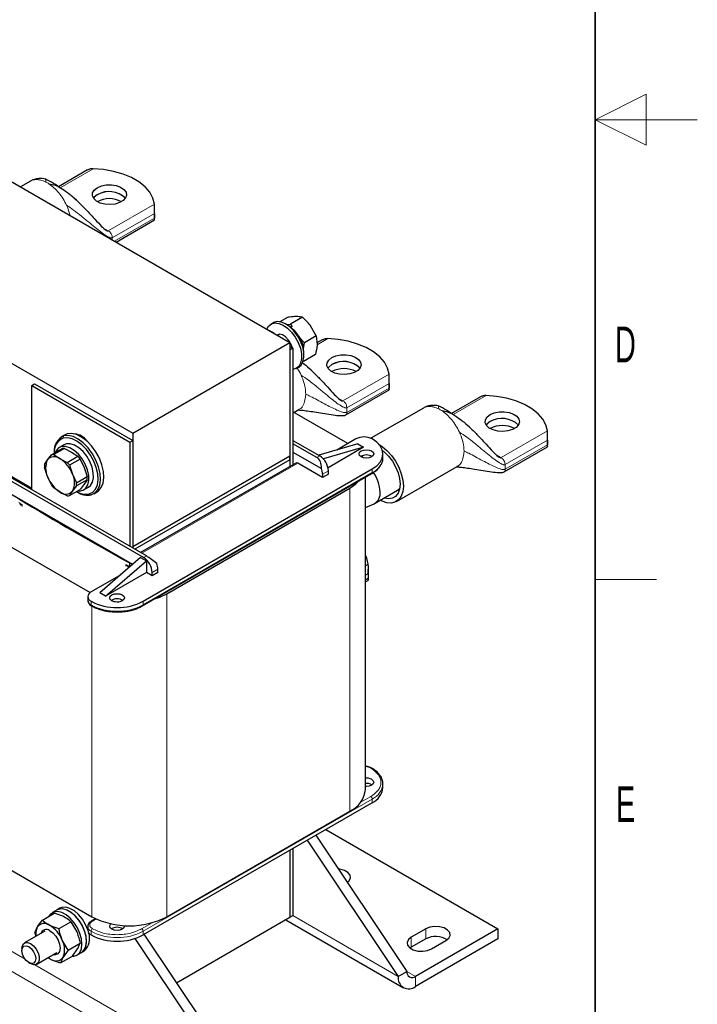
# Model space of a CAD drawing. Header units: millimetres. Extents: x 5 to 418, y 2 to 292.
# Tile 15 of 18: x 352 to 418, y 61 to 157. Entities that reach past the tile are written whole.
import ezdxf

# ---------------------------------------------------------------- set-up
doc = ezdxf.new("R2010")
doc.units = ezdxf.units.MM
doc.layers.add('SLD-0', color=7, linetype='Continuous')
doc.styles.add('SLDTEXTSTYLE0', font='TXT', dxfattribs={"width": 0.605})

msp = doc.modelspace()

# ---------------------------------------------------------------- linework, layer by layer
at = {"color": 7, "linetype": 'Continuous', "lineweight": 25}
for p, q in [((330.0359, 153.1928), (378.1192, 125.4349)), ((314.6493, 144.3102), (362.7325, 116.5524)), ((358.3057, 142.3255), (355.4714, 140.6892)), ((352.7149, 141.2335), (351.7336, 140.667)), ((357.2247, 139.3624), (356.8694, 139.6703)), ((364.8491, 138.0759), (364.8491, 137.6187)), ((364.8617, 137.4593), (364.8617, 138.7004)), ((361.0956, 135.2624), (364.861, 137.4361)), ((376.4733, 127.3705), (376.247, 127.2399)), ((377.8726, 127.9028), (377.1255, 127.4716)), ((377.9497, 127.1159), (377.7235, 127.2466)), ((377.8059, 127.199), (378.17, 127.2372)), ((379.3315, 127.9077), (378.17, 127.2372)), ((378.17, 127.2372), (378.3209, 126.9698)), ((377.1197, 126.2426), (376.9199, 126.1272)), ((380.6963, 126.0844), (380.1402, 127.069)), ((362.7325, 116.5524), (378.1192, 125.4349)), ((378.1192, 125.4349), (378.1192, 114.3299)), ((379.0346, 125.9238), (379.5347, 125.4138)), ((379.4345, 124.8684), (379.5347, 125.4138)), ((380.6963, 126.0844), (379.5347, 125.4138)), ((380.6963, 126.0844), (380.7755, 125.2432)), ((381.2725, 125.6917), (380.7611, 125.3965)), ((378.1192, 125.0429), (378.402, 124.8796)), ((378.1192, 124.7163), (378.402, 124.8796)), ((378.1192, 124.7163), (378.1192, 113.3221)), ((378.402, 124.8796), (378.402, 113.4854)), ((379.491, 124.1849), (379.491, 124.4461)), ((380.6022, 124.2562), (379.4406, 123.5856)), ((378.7468, 122.9096), (378.9731, 123.0403)), ((380.1915, 122.7287), (379.8361, 123.0365)), ((387.8159, 121.4421), (387.8159, 120.9849)), ((387.8284, 120.8255), (387.8284, 122.0666)), ((352.833, 121.2221), (353.1159, 121.3854)), ((352.833, 111.0317), (352.833, 121.2221)), ((352.833, 121.2221), (362.4497, 115.6705)), ((353.1159, 121.3854), (362.7325, 115.8338)), ((383.5748, 118.3471), (387.8278, 120.8023)), ((387.828, 120.8255), (387.8283, 120.8134)), ((396.7723, 120.1192), (393.938, 118.4829)), ((383.7901, 115.5462), (378.402, 118.6567)), ((378.4951, 118.603), (378.9815, 118.8838)), ((391.1816, 119.0272), (386.047, 116.0631)), ((395.6914, 117.1561), (395.336, 117.464)), ((352.833, 111.1623), (343.4992, 116.5506)), ((356.0415, 116.3837), (355.7021, 116.1878)), ((356.2927, 116.489), (356.0415, 116.3837)), ((362.4497, 115.6705), (362.7325, 115.8338)), ((362.4497, 115.6705), (362.4497, 105.4802)), ((362.7325, 116.5524), (362.7325, 105.4474)), ((362.7325, 115.8338), (362.7325, 105.3169)), ((378.402, 115.8649), (381.0325, 114.3464)), ((384.5821, 116.0035), (382.6939, 114.9134)), ((403.3157, 115.8696), (403.3157, 115.4124)), ((403.3283, 115.253), (403.3283, 116.4941)), ((354.7558, 114.4583), (355.8007, 115.0615)), ((356.0282, 115.0818), (354.9833, 114.4786)), ((355.0392, 114.7227), (355.0392, 114.6219)), ((355.9889, 115.4297), (355.5364, 115.1684)), ((356.0282, 115.0818), (356.7363, 114.723)), ((356.7363, 114.723), (357.3579, 114.3142)), ((380.7496, 114.1831), (378.402, 115.5383)), ((378.402, 114.7218), (381.2016, 113.1057)), ((384.7518, 115.5136), (380.9376, 114.4011)), ((385.3175, 115.187), (381.3951, 114.043)), ((385.3175, 115.187), (381.8445, 113.1821)), ((384.7518, 115.5136), (385.3175, 115.187)), ((399.0747, 112.7746), (403.3276, 115.2298)), ((403.3279, 115.253), (403.3281, 115.2408)), ((354.091, 113.5123), (354.3802, 113.9603)), ((354.3802, 113.9603), (354.7558, 114.4583)), ((354.9833, 114.4786), (355.6049, 114.0698)), ((355.6049, 114.0698), (356.313, 113.711)), ((356.313, 113.711), (357.3579, 114.3142)), ((357.5853, 114.0313), (356.5404, 113.428)), ((357.5853, 114.0313), (357.961, 113.1994)), ((378.1192, 114.3299), (362.7325, 105.4474)), ((378.1192, 113.9706), (362.9307, 105.2025)), ((378.1192, 113.9706), (378.1192, 114.3299)), ((378.1192, 113.9706), (378.1192, 113.3221)), ((385.2884, 114.1593), (385.1804, 114.3489)), ((387.2205, 114.1746), (387.2205, 114.5339)), ((354.3802, 112.3273), (354.091, 113.209)), ((356.5404, 113.428), (356.8296, 112.5463)), ((357.961, 113.1994), (358.2502, 112.3176)), ((378.6829, 113.6475), (363.4924, 104.8782)), ((363.7366, 100.1162), (386.1661, 113.0644)), ((381.3153, 112.2235), (378.8829, 113.6277)), ((381.881, 112.55), (381.881, 112.8767)), ((388.5372, 109.8798), (394.4813, 113.3113)), ((363.7791, 104.3862), (350.2026, 112.2237)), ((364.0619, 104.5495), (350.4854, 112.387)), ((354.7558, 111.4954), (354.3802, 112.3273)), ((356.8296, 112.5463), (357.2053, 111.7144)), ((357.2053, 111.7144), (358.2502, 112.3176)), ((358.2502, 112.0144), (357.2053, 111.4111)), ((358.2502, 112.0144), (357.961, 111.5663)), ((363.6952, 99.6653), (386.1246, 112.6135)), ((381.3153, 112.5501), (381.3153, 112.2235)), ((381.881, 112.55), (381.3153, 112.2235)), ((385.4971, 81.7009), (385.4971, 112.2513)), ((355.6049, 110.8037), (354.9833, 111.2125)), ((356.5404, 110.4652), (357.5853, 111.0684)), ((356.8296, 110.9132), (356.5404, 110.4652)), ((357.2053, 111.4111), (356.8296, 110.9132)), ((357.2143, 110.8542), (357.3016, 110.8037)), ((357.961, 111.5663), (357.5853, 111.0684)), ((357.9362, 111.0114), (358.3887, 111.2726)), ((358.9018, 110.6451), (359.2412, 110.841)), ((366.0701, 100.859), (383.974, 111.1947)), ((386.4468, 109.7122), (388.6384, 110.9774)), ((362.7025, 103.7012), (350.4854, 110.7539)), ((356.313, 110.4448), (355.6049, 110.8037)), ((385.4971, 109.284), (386.352, 109.6656)), ((347.261, 107.4719), (358.5404, 100.9605)), ((362.7325, 105.3169), (362.7325, 105.4474)), ((363.4962, 104.3862), (359.494, 100.9326)), ((363.4962, 104.3862), (364.0619, 104.0596)), ((360.0597, 100.606), (364.0619, 104.0596)), ((364.0619, 104.0596), (364.0619, 102.9164)), ((365.1933, 102.9164), (365.1933, 103.243)), ((385.792, 102.2131), (385.792, 103.4542)), ((361.5519, 102.7084), (358.6455, 101.0305)), ((364.0619, 102.9164), (360.0597, 100.606)), ((364.6276, 102.5899), (364.0619, 102.9164)), ((364.6276, 102.5899), (364.6276, 102.9165)), ((365.1933, 102.9164), (364.6276, 102.5899)), ((385.4971, 102.02), (385.7913, 102.1899)), ((385.7794, 102.8297), (385.7794, 102.3725)), ((385.7916, 102.2131), (385.7918, 102.2009)), ((358.3174, 100.5733), (358.3174, 100.2141)), ((360.0597, 100.606), (359.494, 100.9326)), ((363.6952, 99.6653), (363.6928, 99.664)), ((387.2205, 81.8723), (387.2205, 82.2316)), ((386.1661, 80.4028), (363.7366, 67.4545)), ((366.0701, 69.2425), (383.974, 79.5783)), ((380.653, 77.2202), (389.5743, 63.8849)), ((381.6246, 77.781), (398.4839, 68.0484)), ((379.8045, 76.7303), (388.7258, 63.3951)), ((347.261, 75.8554), (358.7162, 69.2425)), ((378.1192, 75.7574), (378.1192, 69.1916)), ((378.402, 75.9207), (378.402, 69.3548)), ((383.7581, 72.6202), (383.7052, 72.6579)), ((353.8747, 68.9101), (355.0363, 69.5807)), ((355.3101, 69.8994), (354.8575, 69.6382)), ((355.5929, 70.0627), (355.3101, 69.8994)), ((355.5051, 68.0752), (356.6667, 68.7457)), ((356.6667, 68.7457), (357.2404, 67.7717)), ((359.0846, 69.0493), (358.6869, 68.8197)), ((367.0209, 62.7847), (378.1192, 69.1916)), ((377.6989, 68.9489), (389.2229, 62.2962)), ((378.1192, 69.1916), (378.402, 69.3548)), ((354.108, 67.8199), (352.1238, 66.6744)), ((353.1391, 67.6511), (353.3806, 68.2077)), ((353.1391, 67.6511), (353.2352, 67.316)), ((358.3174, 68.271), (358.318, 68.2913)), ((358.3174, 68.271), (358.3174, 67.9117)), ((372.7735, 54.186), (363.8522, 67.5212)), ((391.4128, 68.0484), (389.9986, 67.232)), ((398.4839, 68.0484), (390.4228, 63.3949)), ((398.4839, 68.0484), (398.4839, 67.0686)), ((356.3999, 65.9812), (355.8262, 66.9553)), ((356.3999, 65.9812), (357.5615, 66.6518)), ((371.9249, 53.6961), (362.9504, 67.1109)), ((391.4128, 67.0686), (389.9986, 66.2522)), ((398.4839, 67.0686), (390.4228, 62.415)), ((391.9785, 66.089), (393.3927, 66.9054)), ((351.8752, 66.125), (351.8752, 65.9246)), ((353.3237, 64.5959), (355.3079, 65.7413)), ((356.3999, 65.9812), (355.9059, 65.2788)), ((356.826, 65.3928), (357.3201, 66.0952)), ((357.2574, 65.4811), (357.7099, 65.7424)), ((357.7099, 65.7424), (357.9927, 65.9057)), ((389.9986, 66.2522), (389.8751, 66.1706)), ((352.5501, 64.7555), (352.7236, 64.6553)), ((355.6644, 64.7222), (356.826, 65.3928)), ((388.7258, 63.3951), (389.5743, 63.8849))]:
    msp.add_line(p, q, dxfattribs=at)
at = {"color": 7, "linetype": 'Continuous', "lineweight": 18}
for p, q in [((355.622, 140.5869), (358.8534, 142.4523)), ((356.3258, 138.691), (356.2482, 138.867)), ((364.8497, 138.9907), (360.3284, 136.3807)), ((356.5918, 137.8624), (356.3258, 138.691)), ((360.7244, 135.6948), (364.8491, 138.0759)), ((364.8491, 137.6187), (360.9315, 135.3571)), ((359.8753, 136.6423), (360.3284, 136.3807)), ((360.7018, 135.86), (360.7244, 135.6948)), ((360.7244, 135.6948), (360.7244, 135.4767)), ((380.7738, 125.2144), (381.8202, 125.8185)), ((379.2926, 122.0572), (379.215, 122.2333)), ((387.8164, 122.3569), (383.2952, 119.7469)), ((383.6912, 119.061), (387.8159, 121.4421)), ((387.8159, 120.9849), (383.6912, 118.6037)), ((382.842, 120.0085), (383.2952, 119.7469)), ((394.0887, 118.3806), (397.32, 120.246)), ((383.6686, 119.2262), (383.6912, 119.061)), ((383.6912, 119.061), (383.6912, 118.6037)), ((394.7924, 116.4847), (394.7149, 116.6607)), ((403.3163, 116.7844), (398.795, 114.1744)), ((355.9076, 116.084), (355.9533, 116.2931)), ((356.2927, 116.489), (355.9533, 116.2931)), ((399.191, 113.4885), (403.3157, 115.8696)), ((403.3157, 115.4124), (399.191, 113.0312)), ((381.0325, 114.3464), (380.7496, 114.1831)), ((398.3419, 114.436), (398.795, 114.1744)), ((378.8829, 113.6277), (363.6095, 104.8106)), ((381.881, 112.8767), (381.3153, 112.5501)), ((386.1661, 113.0644), (386.1661, 112.7051)), ((399.1684, 113.6537), (399.191, 113.4885)), ((399.191, 113.4885), (399.191, 113.0312)), ((386.1661, 112.7051), (363.7366, 99.7569)), ((383.974, 111.1947), (383.974, 79.5783)), ((358.47, 110.6183), (358.6506, 110.5398)), ((351.9064, 109.4016), (351.9064, 109.565)), ((363.7791, 104.3862), (364.0619, 104.5495)), ((362.0589, 103.5407), (362.0589, 103.704)), ((362.4085, 103.51), (362.4085, 103.8693)), ((362.4513, 103.4844), (362.4085, 103.51)), ((365.1933, 103.243), (364.6276, 102.9165)), ((385.78, 103.7445), (385.4971, 103.5812)), ((385.4971, 102.6667), (385.7794, 102.8297)), ((385.7794, 102.3725), (385.4971, 102.2095)), ((366.0701, 100.859), (366.0701, 69.2425)), ((358.6455, 100.1162), (358.6455, 99.7569)), ((358.7162, 99.6563), (358.7162, 69.2425)), ((363.7366, 99.7569), (363.7366, 100.1162)), ((371.0764, 52.2264), (302.3456, 91.9039)), ((386.0246, 81.007), (384.9927, 80.4113)), ((363.7366, 67.8138), (386.1661, 80.762)), ((386.1661, 80.762), (386.1661, 80.4028)), ((352.183, 65.0929), (333.9059, 75.6441)), ((358.7869, 68.8098), (359.1492, 69.019)), ((364.6271, 68.6544), (363.5952, 68.0587)), ((378.402, 69.3548), (388.7258, 63.3951)), ((358.6455, 67.4545), (358.6455, 67.8138)), ((363.7366, 67.4545), (363.7366, 67.8138)), ((391.4128, 68.0484), (391.4128, 67.0686)), ((389.9986, 67.232), (389.9986, 66.2522)), ((371.9249, 53.6961), (353.1392, 64.5409)), ((389.5743, 63.8847), (390.4228, 63.3949)), ((390.4228, 63.3949), (390.4228, 62.415))]:
    msp.add_line(p, q, dxfattribs=at)
at = {"color": 7, "linetype": 'Continuous', "lineweight": 25, "flags": 128}
for points in [[(364.8497, 138.9907), (364.7044, 139.5787), (364.3977, 140.1456), (363.9377, 140.6768), (363.3362, 141.1586), (362.6088, 141.5786), (361.7741, 141.9258), (360.8539, 142.1914), (359.8719, 142.3684), (358.8534, 142.4523)], [(359.2536, 140.5933), (359.6565, 140.765), (360.1292, 140.8605), (360.6297, 140.8713), (361.1134, 140.7965), (361.5374, 140.6427), (361.8641, 140.4235), (362.0643, 140.1586), (362.1204, 139.8713), (362.0273, 139.5872), (361.7933, 139.3316), (361.4392, 139.1272), (360.9964, 138.9921), (360.5044, 138.9384), (360.0067, 138.9707), (359.5477, 139.0864), (359.1682, 139.2749), (358.9017, 139.5197), (358.7721, 139.799), (358.7908, 140.0878), (358.9562, 140.3607), (359.2536, 140.5933)], [(359.2536, 139.9091), (358.9562, 139.6765), (358.8696, 139.5654)], [(359.2536, 139.9058), (358.9562, 139.6732), (358.8706, 139.5638)], [(375.8426, 126.7492), (376.0197, 127.0488), (376.295, 127.2655), (376.6401, 127.3549), (377.0351, 127.3118), (377.4568, 127.1387), (377.881, 126.8457)], [(378.1072, 126.9763), (377.6831, 127.2694), (377.2613, 127.4425), (376.8664, 127.4856), (376.5213, 127.3961), (376.4733, 127.3705)], [(376.5848, 126.3207), (376.3656, 126.463), (376.1463, 126.5738)], [(378.3565, 124.9059), (378.2154, 125.2956), (377.9839, 125.6747), (377.6935, 125.9815), (377.3795, 126.1789), (377.0797, 126.2431), (376.8403, 126.1732)], [(377.881, 126.8457), (378.2827, 126.4497), (378.6389, 125.9738), (378.9286, 125.4457), (379.1352, 124.896), (379.2465, 124.3567), (379.2562, 123.8591), (379.1636, 123.4322), (378.9742, 123.1007), (378.6989, 122.884), (378.402, 122.7988)], [(378.9731, 123.0403), (379.2004, 123.2314), (379.3899, 123.5628), (379.4825, 123.9897), (379.4728, 124.4873), (379.3615, 125.0266), (379.1549, 125.5763), (378.8651, 126.1044), (378.509, 126.5803), (378.1072, 126.9763)], [(387.8164, 122.3569), (387.6711, 122.9449), (387.3645, 123.5118), (386.9045, 124.043), (386.303, 124.5249), (385.5755, 124.9448), (384.7409, 125.2921), (383.8207, 125.5576), (382.8387, 125.7346), (381.8202, 125.8185)], [(382.2204, 123.9595), (382.6233, 124.1312), (383.096, 124.2267), (383.5964, 124.2375), (384.0802, 124.1627), (384.5042, 124.0089), (384.8308, 123.7897), (385.0311, 123.5248), (385.0872, 123.2375), (384.9941, 122.9534), (384.7601, 122.6978), (384.406, 122.4934), (383.9632, 122.3583), (383.4712, 122.3046), (382.9735, 122.337), (382.5145, 122.4526), (382.1349, 122.6411), (381.8685, 122.8859), (381.7389, 123.1652), (381.7576, 123.4541), (381.923, 123.7269), (382.2204, 123.9595)], [(382.2204, 123.2753), (381.923, 123.0427), (381.8363, 122.9316)], [(382.2204, 123.272), (381.923, 123.0394), (381.8374, 122.93)], [(403.3163, 116.7844), (403.171, 117.3724), (402.8644, 117.9393), (402.4043, 118.4705), (401.8028, 118.9523), (401.0754, 119.3723), (400.2407, 119.7195), (399.3205, 119.9851), (398.3385, 120.1621), (397.32, 120.246)], [(397.7202, 118.387), (398.1232, 118.5587), (398.5958, 118.6542), (399.0963, 118.665), (399.58, 118.5902), (400.004, 118.4364), (400.3307, 118.2172), (400.5309, 117.9523), (400.587, 117.665), (400.4939, 117.3809), (400.2599, 117.1253), (399.9058, 116.9209), (399.463, 116.7858), (398.971, 116.7321), (398.4734, 116.7644), (398.0144, 116.8801), (397.6348, 117.0686), (397.3683, 117.3134), (397.2387, 117.5927), (397.2575, 117.8815), (397.4229, 118.1544), (397.7202, 118.387)], [(397.7202, 117.7028), (397.4229, 117.4702), (397.3362, 117.3591)], [(397.7202, 117.6995), (397.4229, 117.4669), (397.3372, 117.3575)], [(358.47, 110.6183), (358.822, 110.7943), (359.0921, 111.0985), (359.2667, 111.5157), (359.3371, 112.0249), (359.2998, 112.6006), (359.1567, 113.214), (358.9149, 113.8342), (358.5865, 114.4302), (358.1881, 114.9721), (357.7395, 115.4327), (357.2633, 115.7889), (356.7834, 116.0229), (356.3238, 116.1229), (355.9076, 116.084)], [(358.6506, 110.5398), (359.0211, 110.7251), (359.3054, 111.0453), (359.4892, 111.4844), (359.5633, 112.0204), (359.5241, 112.6264), (359.3734, 113.2721), (359.1189, 113.9249), (358.7732, 114.5523), (358.3538, 115.1227), (357.8816, 115.6076), (357.3804, 115.9825), (356.8752, 116.2288), (356.3914, 116.3341), (355.9533, 116.2931)], [(359.2412, 110.841), (359.3605, 110.921), (359.6448, 111.2412), (359.8286, 111.6804), (359.9028, 112.2164), (359.8635, 112.8224), (359.7128, 113.468), (359.4583, 114.1209), (359.1126, 114.7482), (358.6932, 115.3186), (358.221, 115.8035), (357.7198, 116.1785), (357.2146, 116.4248), (356.7308, 116.5301), (356.2927, 116.489)], [(386.1661, 113.0644), (386.6138, 113.3793), (386.9464, 113.7386), (387.1513, 114.1285), (387.2205, 114.5339), (387.1513, 114.9394), (386.9464, 115.3292), (386.6138, 115.6885), (386.1661, 116.0035)], [(357.3167, 110.9133), (357.5141, 110.8991), (357.8648, 110.9748), (358.1445, 111.1834), (358.3358, 111.5117), (358.4266, 111.9393), (358.4111, 112.4391), (358.2904, 112.9798), (358.0721, 113.5274), (357.7698, 114.0476), (357.4026, 114.5075), (356.9935, 114.8784), (356.5683, 115.1369), (356.1536, 115.2668), (355.7755, 115.2599), (355.4578, 115.1167), (355.2204, 114.8461), (355.1417, 114.681)], [(358.3887, 111.2726), (358.5971, 111.4446), (358.7884, 111.773), (358.8791, 112.2005), (358.8637, 112.7003), (358.743, 113.2411), (358.5246, 113.7887), (358.2224, 114.3088), (357.8551, 114.7688), (357.4461, 115.1397), (357.0208, 115.3982), (356.6061, 115.5281), (356.2281, 115.5212), (355.9889, 115.4297)], [(386.1095, 114.8278), (386.2656, 114.693), (386.3204, 114.5339), (386.2656, 114.3749), (386.1095, 114.24), (385.8759, 114.1499), (385.6004, 114.1183), (385.3248, 114.1499), (385.0913, 114.24), (384.9352, 114.3749), (384.8804, 114.5339), (384.9352, 114.693), (385.0913, 114.8278), (385.3248, 114.9179), (385.6004, 114.9496), (385.8759, 114.9179), (386.1095, 114.8278)], [(386.8477, 115.4549), (387.1313, 115.2768), (387.6084, 114.8842), (388.0541, 114.3978), (388.4487, 113.8389), (388.7752, 113.2318), (389.0191, 112.6032), (389.1698, 111.9804), (389.2208, 111.3907), (389.1698, 110.8599), (389.0191, 110.4112), (388.7752, 110.0642), (388.4487, 109.834), (388.0541, 109.7307), (387.6084, 109.7588), (387.1313, 109.9172), (386.9547, 110.0055)], [(387.1707, 114.8782), (387.3358, 114.7477), (387.7617, 114.3297), (388.1438, 113.8319), (388.4629, 113.2792), (388.703, 112.6993), (388.8521, 112.1214), (388.9026, 111.5744), (388.8521, 111.0857), (388.703, 110.6799), (388.4629, 110.3773), (388.1438, 110.193), (387.7617, 110.1363), (387.3358, 110.2101), (387.3187, 110.2156)], [(383.974, 111.1947), (384.5567, 111.5956), (384.872, 111.8904)], [(388.6384, 110.9774), (388.8114, 111.1115), (388.8702, 111.1772)], [(385.78, 103.7445), (385.6347, 104.3325), (385.4971, 104.627)], [(360.6819, 100.1488), (360.5259, 100.2837), (360.471, 100.4427), (360.5259, 100.6018), (360.6819, 100.7366), (360.9155, 100.8267), (361.191, 100.8584), (361.4666, 100.8267), (361.7002, 100.7366), (361.8562, 100.6018), (361.911, 100.4427), (361.8562, 100.2837), (361.7002, 100.1488), (361.4666, 100.0587), (361.191, 100.0271), (360.9155, 100.0587), (360.6819, 100.1488)], [(364.865, 100.3406), (365.3757, 100.5226), (366.0701, 100.859)], [(360.6869, 100.146), (361.0473, 100.082), (361.3636, 100.0392)], [(386.1095, 82.6888), (386.2656, 82.5539), (386.3204, 82.3949), (386.2656, 82.2358), (386.1095, 82.101), (385.8759, 82.0109), (385.6004, 81.9792), (385.4971, 81.9835)], [(383.7396, 72.6065), (383.9135, 72.7686), (384.0393, 73.0397), (383.997, 73.3193), (383.7915, 73.5737), (383.4477, 73.7722), (383.007, 73.8908), (382.8689, 73.9079)], [(356.7851, 65.3692), (356.9416, 65.3765), (357.274, 65.491), (357.53, 65.7355), (357.6935, 66.0946), (357.7542, 66.5458), (357.7083, 67.0607), (357.5587, 67.6069), (357.3147, 68.1501), (356.9917, 68.6563), (356.61, 69.0935), (356.1936, 69.4344), (355.7687, 69.6575), (355.3619, 69.7487), (354.9988, 69.7024), (354.7022, 69.5215), (354.5244, 69.2852)], [(357.7099, 65.7424), (357.7266, 65.7523), (357.9826, 65.9968), (358.1461, 66.3559), (358.2068, 66.807), (358.1609, 67.3219), (358.0112, 67.8681), (357.7672, 68.4114), (357.4443, 68.9175), (357.0626, 69.3548), (356.6462, 69.6956), (356.2212, 69.9187), (355.8144, 70.01), (355.4513, 69.9637), (355.3101, 69.8994)], [(357.7099, 65.7424), (357.9429, 65.9436), (358.124, 66.2836), (358.2037, 66.7201), (358.177, 67.2258), (358.0455, 67.7688), (357.8176, 68.3152), (357.5075, 68.8305), (357.1347, 69.2823), (356.7227, 69.6423), (356.2973, 69.8879), (355.8853, 70.0036), (355.5125, 69.9822), (355.3101, 69.8994)], [(358.3174, 67.9648), (358.1004, 68.4785), (357.7903, 68.9938), (357.4176, 69.4456), (357.0055, 69.8056), (356.5801, 70.0512), (356.1681, 70.1669), (355.7953, 70.1454), (355.5929, 70.0627)], [(360.6819, 68.0098), (360.5259, 68.1446), (360.471, 68.3037), (360.5259, 68.4627), (360.6062, 68.5461)], [(354.5891, 67.882), (354.9035, 67.6608), (355.1896, 67.3402), (355.4166, 66.9549), (355.5597, 66.5466), (355.6036, 66.1597), (355.5433, 65.836), (355.3855, 65.6106), (355.1473, 65.5079), (354.9247, 65.5201)], [(361.8998, 68.3768), (361.911, 68.3037), (361.8562, 68.1446), (361.7002, 68.0098), (361.4666, 67.9197), (361.191, 67.888), (360.9155, 67.9197), (360.6819, 68.0098)], [(393.3927, 66.9054), (393.6716, 67.1354), (393.7974, 67.4065), (393.755, 67.6861), (393.5496, 67.9405), (393.2057, 68.139), (392.7651, 68.2576), (392.2807, 68.2821), (391.8111, 68.2094), (391.4128, 68.0484)], [(351.8752, 66.125), (351.8868, 66.2796), (351.985, 66.5437), (352.1724, 66.6982), (352.4263, 66.7245), (352.716, 66.6194), (353.0067, 66.3955), (353.2632, 66.08), (353.4547, 65.7108), (353.558, 65.3324), (353.5607, 64.9906), (353.4624, 64.7265), (353.275, 64.572), (353.0212, 64.5457), (352.7314, 64.6508), (352.7314, 64.6508)], [(389.9986, 67.232), (389.7197, 67.0021), (389.5939, 66.731), (389.6362, 66.4513), (389.8417, 66.197), (390.1855, 65.9985), (390.6262, 65.8799), (391.1105, 65.8554), (391.5802, 65.928), (391.9785, 66.089)], [(352.5441, 66.3179), (352.8028, 66.1119), (353.0231, 65.8181), (353.1715, 65.4811), (353.2252, 65.1524), (353.1762, 64.8819), (353.0318, 64.7108), (352.8142, 64.6651), (352.5563, 64.7519), (352.2976, 64.958), (352.0772, 65.2518), (351.9289, 65.5888), (351.8752, 65.9175), (351.9242, 66.188), (352.0686, 66.3591), (352.2862, 66.4047), (352.5441, 66.3179)], [(354.4431, 65.2421), (354.5379, 65.1755), (354.7229, 65.0667)]]:
    msp.add_lwpolyline(points, dxfattribs=at)
at = {"color": 7, "linetype": 'Continuous', "lineweight": 18}
for centre, radius, start, end in [((352.8082, 138.3735), 3.1093, 56.883634, 63.121743), ((391.2748, 116.1672), 3.1093, 56.883634, 63.121743), ((385.4188, 114.3543), 1.8106, 294.374658, 354.305201), ((529.0627, 404.9532), 344.4395, 238.981974, 239.047176), ((539.5565, 423.1309), 365.4298, 240.940166, 241.002847), ((362.547, 103.5068), 0.1385, 178.680197, 201.57935), ((361.191, 104.6698), 5.5333, 242.609672, 297.390328), ((363.6415, 99.7448), 0.0959, 304.056351, 7.25583), ((385.4159, 82.4147), 1.8149, 294.413458, 353.861293), ((385.859, 80.7481), 0.3074, 2.605478, 57.394522), ((358.7282, 68.7278), 0.1009, 54.424088, 113.830278), ((358.8779, 68.3269), 0.5633, 185.694799, 245.625342), ((358.9525, 67.7998), 0.3074, 122.605478, 177.394522), ((361.191, 72.7268), 5.5333, 242.609672, 297.390328), ((363.4296, 67.7998), 0.3074, 2.605478, 57.394522)]:
    msp.add_arc(centre, radius, start, end, dxfattribs=at)
at = {"color": 7, "linetype": 'Continuous', "lineweight": 25}
for centre, radius, start, end in [((360.4066, 137.9145), 2.3039, 45.774145, 120.030581), ((360.4068, 137.91), 2.305, 45.846157, 120.019924), ((360.4416, 136.9973), 2.5216, 61.899019, 118.106358), ((376.2099, 124.3317), 3.2831, 1.996509, 57.998114), ((383.3734, 121.2807), 2.3039, 45.774145, 120.030581), ((383.3736, 121.2762), 2.305, 45.846157, 120.019924), ((383.4083, 120.3635), 2.5216, 61.899019, 118.106358), ((398.8732, 115.7082), 2.3039, 45.774145, 120.030581), ((398.8734, 115.7037), 2.305, 45.846157, 120.019924), ((398.9082, 114.791), 2.5216, 61.899019, 118.106358), ((356.604, 114.8631), 1.5711, 114.466522, 185.127553), ((356.5258, 114.7255), 1.4925, 114.466522, 185.127553), ((356.9945, 115.017), 1.4577, 32.579607, 87.425769), ((385.3741, 114.475), 1.7215, 62.609672, 117.390328), ((355.9932, 114.1908), 0.8917, 87.753304, 102.465732), ((356.0133, 113.1438), 1.8259, 153.43643, 206.56357), ((355.0485, 113.3888), 0.8794, 50.751832, 139.467204), ((354.9483, 113.5876), 0.8917, 87.753304, 102.465732), ((353.9494, 111.485), 3.0695, 20.227114, 57.362029), ((354.6935, 111.9394), 3.5691, 35.879514, 41.709629), ((380.0387, 112.7928), 1.8442, 2.605478, 57.394522), ((385.6004, 113.4154), 1.0239, 56.848655, 123.151345), ((356.1674, 113.3607), 2.082, 175.823318, 184.176682), ((353.6486, 111.3362), 3.5691, 35.879514, 41.709629), ((378.7657, 113.4642), 0.2012, 54.382423, 114.307119), ((379.7533, 112.5199), 1.5623, 1.108153, 22.021162), ((357.2604, 113.3885), 3.0695, 200.227114, 237.362029), ((355.1965, 111.7297), 1.8259, 333.43643, 26.56357), ((356.1737, 112.166), 2.082, 355.823318, 4.176682), ((386.0709, 112.693), 0.0959, 304.056351, 7.25583), ((383.3332, 110.656), 3.6141, 2.459988, 34.980997), ((357.6477, 113.5872), 3.5691, 215.879514, 221.709629), ((356.1613, 111.4847), 0.8794, 230.751832, 319.467204), ((358.1337, 112.2997), 1.7147, 236.547697, 281.311567), ((355.1289, 111.5628), 2.082, 355.823318, 4.176682), ((534.3797, 414.2799), 354.8645, 238.992356, 241.013021), ((356.348, 111.3359), 0.8917, 267.753304, 282.465732), ((358.2966, 112.3097), 1.805, 236.547697, 281.311567), ((385.8326, 110.6598), 1.1216, 297.470656, 7.75002), ((362.7853, 102.8327), 1.8442, 2.605478, 57.394522), ((362.1962, 103.4349), 0.4835, 25.304749, 63.958402), ((363.6313, 103.2128), 1.5623, 1.108153, 22.021162), ((358.819, 100.5733), 0.489, 110.783421, 249.216579), ((361.191, 99.3242), 1.0239, 56.848655, 123.151345), ((358.8779, 100.27), 0.5633, 185.694799, 245.625342), ((358.739, 99.7444), 0.0944, 172.40074, 239.472525), ((361.191, 105.0291), 5.5333, 242.609672, 297.390328), ((386.0835, 83.7001), 0.1015, 67.363601, 125.47047), ((385.6035, 81.7057), 1.1056, 62.764885, 95.524086), ((385.6166, 81.2711), 1.0196, 57.772217, 96.731453), ((382.9606, 81.9131), 2.5453, 293.462125, 355.217734), ((385.4188, 82.0519), 1.8106, 294.374658, 354.305201), ((354.0744, 67.7427), 0.8352, 54.15361, 146.169402), ((362.3931, 76.3), 7.9579, 242.480539, 297.519461), ((354.7082, 67.5479), 1.4825, 153.574174, 188.819686), ((354.2563, 67.4373), 0.5555, 53.193265, 163.115608), ((353.066, 65.852), 2.9725, 21.786476, 59.74859), ((356.8904, 67.0913), 1.6189, 312.913592, 20.519521), ((358.8779, 67.9676), 0.5633, 185.694799, 245.625342), ((361.191, 67.1851), 1.0239, 56.848655, 123.151345), ((354.083, 66.0323), 1.9725, 337.541771, 27.900798), ((361.191, 72.3675), 5.5333, 242.609672, 297.390328), ((392.3951, 65.2372), 2.0782, 57.351721, 118.20711), ((355.2121, 65.7438), 0.8352, 234.15361, 326.169402), ((390.0916, 63.801), 0.5241, 170.785963, 309.203285), ((389.7604, 63.2272), 1.0481, 170.785963, 309.203285)]:
    msp.add_arc(centre, radius, start, end, dxfattribs=at)
for centre, major_axis, ratio, start_param, end_param in [((380.1839, 112.8767), (0.4365, 1.3637), 0.6758568, 5.0903242, 6.1375218), ((364.6276, 103.8962), (1.011, -0.7989), 0.1669635, 1.2427733, 2.2899709)]:
    msp.add_ellipse(centre, major_axis=major_axis, ratio=ratio, start_param=start_param, end_param=end_param, dxfattribs=at)
for points, knots in [([(358.8534, 142.4523), (358.758, 142.4501), (358.5629, 142.4456), (358.3946, 142.3617), (358.3087, 142.3189)], [0, 0, 0, 0, 0.489091, 1, 1, 1, 1]), ([(354.17, 141.4397), (354.0689, 141.4597), (353.8357, 141.5057), (353.5063, 141.4949), (353.2195, 141.4417), (353.0324, 141.3819), (352.8677, 141.315), (352.7846, 141.271), (352.7437, 141.2494)], [0, 0, 0, 0, 0.2339284, 0.5394361, 0.6744032, 0.7919794, 0.8976959, 1, 1, 1, 1]), ([(355.622, 140.5869), (355.5337, 140.6476), (355.188, 140.885), (354.7519, 141.1465), (354.3729, 141.3475), (354.2381, 141.4142), (354.1884, 141.4328), (354.1701, 141.4397)], [0, 0, 0, 0, 0.1849959, 0.7236858, 0.9041741, 0.9644892, 1, 1, 1, 1]), ([(354.507, 140.9777), (354.7222, 140.9402), (355.1935, 140.8581), (355.8484, 140.4831), (356.5632, 139.9663), (357.3061, 139.2998), (358.0848, 138.5167), (358.8183, 137.7244), (359.4622, 137.0283), (359.9107, 136.5754), (360.1738, 136.3927), (360.2795, 136.364), (360.3135, 136.3756), (360.3284, 136.3807)], [0, 0, 0, 0, 0.0781273, 0.1710083, 0.278026, 0.4166976, 0.5603945, 0.7170593, 0.8519797, 0.9499554, 0.983819, 0.9928589, 1, 1, 1, 1]), ([(364.8491, 138.0759), (364.8492, 138.0962), (364.8494, 138.1376), (364.8507, 138.2071), (364.8525, 138.2793), (364.855, 138.3636), (364.8578, 138.4598), (364.8601, 138.5529), (364.8614, 138.632), (364.8619, 138.7208), (364.8607, 138.8162), (364.8567, 138.9143), (364.852, 138.9651), (364.8497, 138.9907)], [0, 0, 0, 0, 0.0672268, 0.1369695, 0.2041068, 0.2728572, 0.3736497, 0.477263, 0.5477133, 0.618696, 0.7640088, 0.8811009, 1, 1, 1, 1]), ([(364.8613, 137.4593), (364.8614, 137.455), (364.8619, 137.4351), (364.8595, 137.4319), (364.8564, 137.444), (364.8538, 137.4657), (364.8516, 137.4981), (364.8496, 137.544), (364.8493, 137.5909), (364.8491, 137.6187)], [0, 0, 0, 0, 0.0734868, 0.3370159, 0.4741164, 0.6140942, 0.7239173, 0.836591, 1, 1, 1, 1]), ([(378.7284, 127.9782), (378.5221, 127.9687), (378.2553, 127.9565), (377.9434, 127.9128), (377.8726, 127.9028)], [0, 0, 0, 0, 0.7730974, 1, 1, 1, 1]), ([(379.3315, 127.9077), (379.2008, 127.9365), (379.0277, 127.9747), (378.7872, 127.9775), (378.7284, 127.9782)], [0, 0, 0, 0, 0.7556342, 1, 1, 1, 1]), ([(380.1402, 127.069), (380.1239, 127.0905), (379.8917, 127.3973), (379.6014, 127.6618), (379.3315, 127.9077)], [0, 0, 0, 0, 0.0702006, 1, 1, 1, 1]), ([(381.8202, 125.8185), (381.7247, 125.8163), (381.5296, 125.8118), (381.3614, 125.7279), (381.2755, 125.6851)], [0, 0, 0, 0, 0.489091, 1, 1, 1, 1]), ([(380.7755, 125.2432), (380.7743, 125.2215), (380.7566, 124.9117), (380.6766, 124.572), (380.6022, 124.2562)], [0, 0, 0, 0, 0.0702006, 1, 1, 1, 1]), ([(379.3138, 123.4723), (379.3607, 123.4392), (379.7041, 123.1967), (380.2677, 122.6618), (381.0531, 121.8842), (381.7847, 121.0903), (382.429, 120.3945), (382.8775, 119.9416), (383.1405, 119.7589), (383.2463, 119.7302), (383.2802, 119.7418), (383.2952, 119.7469)], [0, 0, 0, 0, 0.02948736, 0.21589653, 0.40906089, 0.61965737, 0.80102386, 0.93272758, 0.9782487, 0.99040061, 1, 1, 1, 1]), ([(387.8159, 121.4421), (387.816, 121.4624), (387.8161, 121.5038), (387.8175, 121.5733), (387.8193, 121.6455), (387.8218, 121.7298), (387.8246, 121.8261), (387.8269, 121.9191), (387.8281, 121.9982), (387.8287, 122.087), (387.8275, 122.1824), (387.8234, 122.2805), (387.8188, 122.3313), (387.8164, 122.3569)], [0, 0, 0, 0, 0.0672268, 0.1369695, 0.2041068, 0.2728572, 0.3736497, 0.477263, 0.5477133, 0.618696, 0.7640088, 0.8811009, 1, 1, 1, 1]), ([(387.8262, 120.8052), (387.826, 120.8038), (387.8254, 120.7998), (387.8231, 120.8112), (387.8206, 120.8317), (387.8183, 120.8644), (387.8164, 120.9102), (387.8161, 120.9571), (387.8159, 120.9849)], [0, 0, 0, 0, 0.0933562, 0.2808439, 0.4722662, 0.6224515, 0.776535, 1, 1, 1, 1]), ([(397.32, 120.246), (397.2246, 120.2438), (397.0295, 120.2393), (396.8612, 120.1554), (396.7753, 120.1126)], [0, 0, 0, 0, 0.48909096, 1, 1, 1, 1]), ([(378.9128, 118.8436), (378.9119, 118.8431), (378.9016, 118.8373), (378.9268, 118.8401), (378.9781, 118.8375), (379.0633, 118.834), (379.2006, 118.8244), (379.5012, 118.7952), (380.0324, 118.725), (381.0092, 118.5702), (382.0401, 118.3896), (382.9356, 118.2784), (383.3161, 118.2799), (383.4808, 118.3047), (383.5454, 118.3338), (383.5748, 118.3472)], [0, 0, 0, 0, 0.00405963, 0.04591416, 0.08097352, 0.1118456, 0.14051905, 0.19526618, 0.30761687, 0.44598799, 0.76434927, 0.90551451, 0.95980042, 0.98163732, 1, 1, 1, 1]), ([(392.6366, 119.2334), (392.5355, 119.2534), (392.3023, 119.2994), (391.9729, 119.2886), (391.6861, 119.2354), (391.499, 119.1756), (391.3343, 119.1087), (391.2512, 119.0647), (391.2103, 119.0431)], [0, 0, 0, 0, 0.2339284, 0.5394361, 0.6744032, 0.7919794, 0.8976959, 1, 1, 1, 1]), ([(394.0887, 118.3806), (394.0003, 118.4413), (393.6546, 118.6787), (393.2185, 118.9402), (392.8396, 119.1412), (392.7047, 119.2079), (392.6551, 119.2265), (392.6367, 119.2334)], [0, 0, 0, 0, 0.1849959, 0.7236858, 0.9041741, 0.9644892, 1, 1, 1, 1]), ([(392.9736, 118.7714), (393.1889, 118.7339), (393.6601, 118.6518), (394.315, 118.2768), (395.0298, 117.76), (395.7727, 117.0935), (396.5514, 116.3104), (397.2849, 115.5181), (397.9288, 114.822), (398.3774, 114.369), (398.6404, 114.1864), (398.7462, 114.1577), (398.7801, 114.1693), (398.795, 114.1744)], [0, 0, 0, 0, 0.0781273, 0.1710083, 0.278026, 0.4166976, 0.5603945, 0.7170593, 0.8519797, 0.9499554, 0.983819, 0.9928589, 1, 1, 1, 1]), ([(403.3157, 115.8696), (403.3158, 115.8899), (403.316, 115.9313), (403.3173, 116.0008), (403.3191, 116.073), (403.3216, 116.1573), (403.3244, 116.2535), (403.3267, 116.3466), (403.328, 116.4257), (403.3285, 116.5145), (403.3273, 116.6099), (403.3233, 116.708), (403.3186, 116.7588), (403.3163, 116.7844)], [0, 0, 0, 0, 0.0672268, 0.1369695, 0.2041068, 0.2728572, 0.3736497, 0.477263, 0.5477133, 0.618696, 0.7640088, 0.8811009, 1, 1, 1, 1]), ([(403.3261, 115.2327), (403.3258, 115.2313), (403.3252, 115.2273), (403.3229, 115.2387), (403.3204, 115.2592), (403.3182, 115.2918), (403.3162, 115.3377), (403.3159, 115.3846), (403.3157, 115.4124)], [0, 0, 0, 0, 0.0933562, 0.2808439, 0.4722662, 0.6224515, 0.776535, 1, 1, 1, 1]), ([(386.1206, 112.6161), (386.1471, 112.6299), (386.3028, 112.7108), (386.5414, 112.8923), (386.8244, 113.1609), (387.0435, 113.4666), (387.1778, 113.806), (387.2394, 114.0521), (387.2196, 114.1781), (387.2192, 114.1808)], [0, 0, 0, 0, 0.0372866, 0.2192841, 0.4044517, 0.5934665, 0.7886976, 0.9954662, 1, 1, 1, 1]), ([(394.4126, 113.2711), (394.4117, 113.2706), (394.4014, 113.2647), (394.4266, 113.2676), (394.4779, 113.265), (394.5631, 113.2615), (394.7004, 113.2519), (395.0011, 113.2227), (395.5322, 113.1525), (396.509, 112.9977), (397.5399, 112.8171), (398.4354, 112.7059), (398.8159, 112.7074), (398.9806, 112.7322), (399.0452, 112.7613), (399.0747, 112.7747)], [0, 0, 0, 0, 0.0040596, 0.0459142, 0.0809735, 0.1118456, 0.140519, 0.1952662, 0.3076169, 0.445988, 0.7643493, 0.9055145, 0.9598004, 0.9816373, 1, 1, 1, 1]), ([(351.9064, 109.565), (351.8517, 109.5722), (351.7424, 109.5868), (351.684, 109.6389), (351.6548, 109.6649)], [0, 0, 0, 0, 0.500505, 1, 1, 1, 1]), ([(351.9064, 109.565), (351.8632, 109.5513), (351.7963, 109.5301), (351.749, 109.532), (351.742, 109.5498), (351.7389, 109.5578)], [0, 0, 0, 0, 0.4995875, 0.7745055, 1, 1, 1, 1]), ([(362.0589, 103.704), (362.1203, 103.6425), (362.2132, 103.5494), (362.3348, 103.4905), (362.376, 103.4704)], [0, 0, 0, 0, 0.6605925, 1, 1, 1, 1]), ([(385.7794, 102.8297), (385.7795, 102.85), (385.7797, 102.8914), (385.781, 102.9608), (385.7828, 103.0331), (385.7853, 103.1174), (385.7881, 103.2136), (385.7904, 103.3067), (385.7917, 103.3858), (385.7923, 103.4746), (385.791, 103.57), (385.787, 103.6681), (385.7823, 103.7189), (385.78, 103.7445)], [0, 0, 0, 0, 0.0672268, 0.1369695, 0.2041068, 0.2728572, 0.3736497, 0.477263, 0.5477133, 0.618696, 0.7640088, 0.8811009, 1, 1, 1, 1]), ([(385.7898, 102.1928), (385.7895, 102.1914), (385.7889, 102.1874), (385.7866, 102.1988), (385.7841, 102.2193), (385.7819, 102.2519), (385.7799, 102.2978), (385.7796, 102.3447), (385.7794, 102.3725)], [0, 0, 0, 0, 0.0933562, 0.2808439, 0.4722662, 0.6224515, 0.776535, 1, 1, 1, 1]), ([(358.3299, 100.2286), (358.3281, 100.1772), (358.3234, 100.0453), (358.4395, 99.8591), (358.5721, 99.7282), (358.671, 99.6781), (358.6905, 99.6681)], [0, 0, 0, 0, 0.2254319, 0.5787033, 0.9164761, 1, 1, 1, 1]), ([(358.694, 99.6697), (358.7387, 99.6416), (358.9088, 99.5344), (359.2687, 99.3858), (359.7179, 99.2422), (360.1498, 99.1504), (360.6242, 99.0806), (360.9728, 99.0702), (361.191, 99.0636)], [0, 0, 0, 0, 0.0700484, 0.266915, 0.4713922, 0.6223886, 0.7636436, 1, 1, 1, 1]), ([(361.191, 99.0636), (361.42, 99.0707), (361.7412, 99.0806), (362.2007, 99.1456), (362.578, 99.2215), (362.9986, 99.3455), (363.3778, 99.4922), (363.5942, 99.6135), (363.6912, 99.6679)], [0, 0, 0, 0, 0.2479271, 0.3476933, 0.5116923, 0.679158, 0.8561276, 1, 1, 1, 1]), ([(386.121, 83.7899), (386.0798, 83.8135), (385.9868, 83.8671), (385.8026, 83.925), (385.6329, 83.962), (385.5244, 83.9667), (385.4971, 83.9679)], [0, 0, 0, 0, 0.2352508, 0.5317427, 0.8819961, 1, 1, 1, 1]), ([(387.219, 82.2195), (387.2195, 82.2229), (387.2398, 82.363), (387.1711, 82.6351), (387.0065, 83.0096), (386.7364, 83.3408), (386.4394, 83.6031), (386.2079, 83.7362), (386.1175, 83.7882)], [0, 0, 0, 0, 0.00562211, 0.23384861, 0.4483789, 0.66036663, 0.86742841, 1, 1, 1, 1]), ([(355.9778, 69.2361), (355.9088, 69.2698), (355.6266, 69.4074), (355.2903, 69.5061), (355.0363, 69.5807)], [0, 0, 0, 0, 0.24436583, 1, 1, 1, 1]), ([(353.3806, 68.2077), (353.3894, 68.2227), (353.5154, 68.4363), (353.7016, 68.6818), (353.8747, 68.9101)], [0, 0, 0, 0, 0.0702006, 1, 1, 1, 1]), ([(353.8747, 68.9101), (354.0268, 68.7767), (354.2282, 68.6001), (354.4977, 68.4551), (354.5635, 68.4197)], [0, 0, 0, 0, 0.7556342, 1, 1, 1, 1]), ([(356.6667, 68.7457), (356.6233, 68.7863), (356.4321, 68.9652), (356.1759, 69.118), (355.9778, 69.2361)], [0, 0, 0, 0, 0.2269026, 1, 1, 1, 1]), ([(358.6889, 68.8182), (358.6367, 68.7857), (358.5214, 68.7138), (358.397, 68.5623), (358.3189, 68.4129), (358.3273, 68.3202), (358.3295, 68.2967)], [0, 0, 0, 0, 0.2554065, 0.5640353, 0.8895521, 1, 1, 1, 1]), ([(354.5635, 68.4197), (354.7922, 68.3193), (355.0881, 68.1893), (355.4279, 68.0963), (355.5051, 68.0752)], [0, 0, 0, 0, 0.7730974, 1, 1, 1, 1]), ([(355.8262, 66.9553), (355.8157, 66.9801), (355.6664, 67.3347), (355.5828, 67.7184), (355.5051, 68.0752)], [0, 0, 0, 0, 0.0702006, 1, 1, 1, 1]), ([(357.2404, 67.7717), (357.2509, 67.7468), (357.4002, 67.3922), (357.4838, 67.0085), (357.5615, 66.6518)], [0, 0, 0, 0, 0.0702006, 1, 1, 1, 1]), ([(357.3201, 66.0952), (357.3287, 66.11), (357.4511, 66.3216), (357.5083, 66.4927), (357.5615, 66.6518)], [0, 0, 0, 0, 0.0702006, 1, 1, 1, 1]), ([(354.4426, 65.2418), (354.4705, 65.219), (354.5498, 65.1541), (354.6548, 65.1011), (354.7229, 65.0667)], [0, 0, 0, 0, 0.3512964, 1, 1, 1, 1]), ([(354.7229, 65.0667), (354.9516, 64.9663), (355.2474, 64.8364), (355.5873, 64.7433), (355.6644, 64.7222)], [0, 0, 0, 0, 0.7730974, 1, 1, 1, 1]), ([(355.9059, 65.2788), (355.8973, 65.2639), (355.7749, 65.0524), (355.7177, 64.8813), (355.6644, 64.7222)], [0, 0, 0, 0, 0.0702006, 1, 1, 1, 1])]:
    msp.add_open_spline(points, degree=3, knots=knots, dxfattribs=at)
at = {"color": 7, "linetype": 'Continuous', "lineweight": 18}
for points, knots in [([(354.2139, 141.1469), (354.0436, 141.2206), (353.7029, 141.368), (353.2311, 141.3995), (352.8954, 141.3491), (352.7511, 141.2411), (352.7191, 141.2171)], [0, 0, 0, 0, 0.30441479, 0.60882959, 0.91324438, 1, 1, 1, 1]), ([(354.1701, 141.4163), (354.1774, 141.424), (354.1942, 141.4417), (354.2068, 141.2537), (354.2139, 141.1469)], [0, 0, 0, 0, 0.4315925, 1, 1, 1, 1]), ([(360.7244, 135.6948), (360.7067, 135.6877), (360.6671, 135.6719), (360.5997, 135.6762), (360.4718, 135.705), (360.1799, 135.8469), (359.7288, 136.1595), (359.1393, 136.6204), (358.4637, 137.1778), (357.7274, 137.7843), (356.9964, 138.3778), (356.4792, 138.716), (356.2482, 138.867)], [0, 0, 0, 0, 0.01051, 0.0235537, 0.0394777, 0.0884764, 0.211403, 0.3496326, 0.5029917, 0.689295, 0.8612626, 1, 1, 1, 1]), ([(379.215, 122.2333), (379.111, 122.4534), (378.993, 122.7032), (378.8328, 122.9222), (378.8137, 122.9483)], [0, 0, 0, 0, 0.8809493, 1, 1, 1, 1]), ([(383.6912, 119.061), (383.6735, 119.0539), (383.6339, 119.0381), (383.5665, 119.0424), (383.4386, 119.0713), (383.1467, 119.2131), (382.6956, 119.5257), (382.1061, 119.9866), (381.4305, 120.544), (380.6942, 121.1505), (379.9632, 121.744), (379.446, 122.0822), (379.215, 122.2333)], [0, 0, 0, 0, 0.01051, 0.0235537, 0.0394777, 0.0884764, 0.211403, 0.3496326, 0.5029917, 0.689295, 0.8612626, 1, 1, 1, 1]), ([(378.9697, 118.8974), (378.9894, 118.9021), (379.2473, 118.9639), (379.5518, 119.4575), (379.6244, 120.0806), (379.6607, 120.3922)], [0, 0, 0, 0, 0.0397502, 0.5198751, 1, 1, 1, 1]), ([(383.6912, 118.6037), (383.6629, 118.5933), (383.598, 118.5692), (383.4489, 118.5792), (383.1452, 118.649), (382.6873, 118.8374), (382.1039, 119.1173), (381.4557, 119.4575), (380.7889, 119.8185), (380.1577, 120.1644), (379.8145, 120.3217), (379.6607, 120.3922)], [0, 0, 0, 0, 0.0195616, 0.0450001, 0.0972128, 0.223031, 0.3612945, 0.5128851, 0.6955918, 0.8635707, 1, 1, 1, 1]), ([(383.6912, 118.6037), (383.6844, 118.5491), (383.6709, 118.4399), (383.6179, 118.3556), (383.5749, 118.3473), (383.5748, 118.3473)], [0, 0, 0, 0, 0.4991924, 0.9983849, 1, 1, 1, 1]), ([(392.6805, 118.9406), (392.5102, 119.0143), (392.1695, 119.1617), (391.6977, 119.1932), (391.362, 119.1428), (391.2177, 119.0348), (391.1857, 119.0108)], [0, 0, 0, 0, 0.3044148, 0.6088296, 0.9132444, 1, 1, 1, 1]), ([(392.6368, 119.21), (392.644, 119.2177), (392.6608, 119.2354), (392.6734, 119.0474), (392.6805, 118.9406)], [0, 0, 0, 0, 0.4315925, 1, 1, 1, 1]), ([(399.191, 113.4885), (399.1733, 113.4814), (399.1337, 113.4656), (399.0663, 113.4699), (398.9384, 113.4987), (398.6465, 113.6406), (398.1954, 113.9532), (397.6059, 114.4141), (396.9303, 114.9715), (396.194, 115.578), (395.463, 116.1715), (394.9458, 116.5097), (394.7149, 116.6607)], [0, 0, 0, 0, 0.01051, 0.0235537, 0.0394777, 0.0884764, 0.211403, 0.3496326, 0.5029917, 0.689295, 0.8612626, 1, 1, 1, 1]), ([(394.4695, 113.3248), (394.4892, 113.3296), (394.7471, 113.3914), (395.0516, 113.885), (395.1242, 114.5081), (395.1605, 114.8196)], [0, 0, 0, 0, 0.0397502, 0.5198751, 1, 1, 1, 1]), ([(399.191, 113.0312), (399.1628, 113.0208), (399.0978, 112.9967), (398.9487, 113.0067), (398.645, 113.0764), (398.1871, 113.2649), (397.6037, 113.5448), (396.9556, 113.885), (396.2888, 114.246), (395.6575, 114.5919), (395.3143, 114.7492), (395.1605, 114.8196)], [0, 0, 0, 0, 0.0195616, 0.0450001, 0.0972128, 0.223031, 0.3612945, 0.5128851, 0.6955918, 0.8635707, 1, 1, 1, 1]), ([(399.191, 113.0312), (399.1842, 112.9766), (399.1707, 112.8674), (399.1177, 112.7831), (399.0748, 112.7748), (399.0746, 112.7748)], [0, 0, 0, 0, 0.4991924, 0.9983849, 1, 1, 1, 1]), ([(362.3665, 103.4113), (362.3613, 103.4136), (362.312, 103.4354), (362.1992, 103.5273), (362.1139, 103.6347), (362.0589, 103.704)], [0, 0, 0, 0, 0.0407527, 0.3812552, 1, 1, 1, 1]), ([(385.4971, 83.9311), (385.5183, 83.9302), (385.602, 83.9263), (385.794, 83.8884), (385.934, 83.8243), (386.0246, 83.7828)], [0, 0, 0, 0, 0.1071042, 0.4218497, 1, 1, 1, 1]), ([(386.0246, 83.7828), (386.295, 83.5896), (386.7108, 83.2925), (386.9707, 82.7963), (387.0456, 82.3949), (386.9707, 81.9934), (386.7108, 81.4972), (386.295, 81.2001), (386.0246, 81.007)], [0, 0, 0, 0, 0.2394568, 0.3683607, 0.5, 0.6316393, 0.7605432, 1, 1, 1, 1]), ([(358.7869, 68.0587), (358.7138, 68.111), (358.601, 68.1917), (358.5304, 68.326), (358.5109, 68.4343), (358.5304, 68.5426), (358.601, 68.6768), (358.7138, 68.7576), (358.7869, 68.8098)], [0, 0, 0, 0, 0.2394429, 0.369647, 0.4999999, 0.6302041, 0.7605571, 1, 1, 1, 1]), ([(363.5952, 68.0587), (363.2607, 67.9027), (362.746, 67.6626), (361.8865, 67.5126), (361.191, 67.4694), (360.4956, 67.5126), (359.6361, 67.6626), (359.1214, 67.9027), (358.7869, 68.0587)], [0, 0, 0, 0, 0.2394568, 0.3683607, 0.5, 0.6316393, 0.7605432, 1, 1, 1, 1])]:
    msp.add_open_spline(points, degree=3, knots=knots, dxfattribs=at)
for points in [[(356.2482, 138.867), (356.1389, 139.0827), (355.9202, 139.514), (355.4925, 140.0974), (355.0173, 140.6084), (354.6771, 140.8546), (354.507, 140.9777)], [(360.3284, 136.3807), (360.3691, 136.353), (360.4504, 136.2976), (360.5604, 136.168), (360.651, 136.018), (360.6849, 135.9127), (360.7018, 135.86)], [(379.6607, 120.3922), (379.6444, 120.6589), (379.6118, 121.1923), (379.399, 121.7689), (379.2926, 122.0572)], [(383.2952, 119.7469), (383.3359, 119.7192), (383.4172, 119.6639), (383.5271, 119.5342), (383.6177, 119.3843), (383.6517, 119.2789), (383.6686, 119.2262)], [(394.7149, 116.6607), (394.6055, 116.8764), (394.3868, 117.3077), (393.9591, 117.8911), (393.4839, 118.4021), (393.1437, 118.6483), (392.9736, 118.7714)], [(395.1605, 114.8196), (395.1442, 115.0864), (395.1117, 115.6198), (394.8988, 116.1964), (394.7924, 116.4847)], [(398.795, 114.1744), (398.8357, 114.1467), (398.917, 114.0913), (399.027, 113.9617), (399.1176, 113.8117), (399.1515, 113.7064), (399.1684, 113.6537)]]:
    msp.add_open_spline(points, degree=3, dxfattribs=at)
at = {"layer": 'SLD-0', "lineweight": 35}
msp.add_line((408, 12), (408, 282.5), dxfattribs=at)
at = {"layer": 'SLD-0', "lineweight": 18}
for p, q in [((413, 149.75), (408, 147.25)), ((413, 144.75), (413, 149.75)), ((418, 147.25), (408, 147.25)), ((408, 147.25), (413, 144.75)), ((408, 102.25), (414, 102.25))]:
    msp.add_line(p, q, dxfattribs=at)

# ---------------------------------------------------------------- texts
at = {"layer": 'SLD-0', "char_height": 3.5, "attachment_point": 2, "style": 'SLDTEXTSTYLE0'}
for s, insert in [('D', (410.9597, 127.0011)), ('E', (410.9816, 82.0011))]:
    msp.add_mtext(s, dxfattribs=dict(at, insert=insert))

doc.saveas('drawing.dxf')
